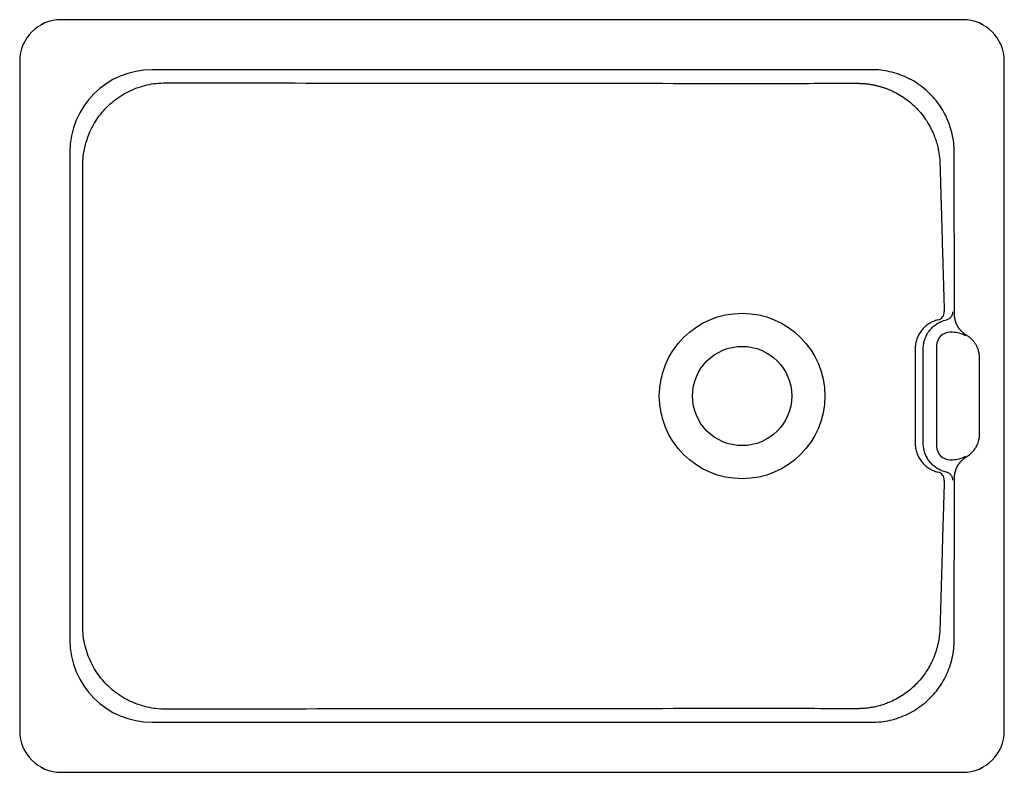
# Model space of a CAD drawing. Header units: millimetres. Extents: x 4853.484 to 4854.079, y 2491.697 to 2492.151.
import ezdxf

# ---------------------------------------------------------------- set-up
doc = ezdxf.new("R2010")
doc.units = ezdxf.units.MM
doc.layers.add('SANINDUSA', color=3, linetype='Continuous')

msp = doc.modelspace()

# ---------------------------------------------------------------- linework, layer by layer
at = {"layer": 'SANINDUSA'}
for p, q in [((4854.05413, 2492.15141), (4853.50936, 2492.15141)), ((4853.48436, 2492.12642), (4853.48436, 2491.72164)), ((4854.07913, 2491.72164), (4854.07913, 2492.12642)), ((4853.99895, 2492.1212), (4853.56453, 2492.1212)), ((4853.51457, 2492.07125), (4853.51457, 2491.77681)), ((4854.04901, 2491.97358), (4854.04891, 2492.07131)), ((4854.04779, 2491.9625), (4854.04625, 2491.9625)), ((4854.03019, 2491.89553), (4854.03019, 2491.95253)), ((4854.03825, 2491.9545), (4854.03825, 2491.89355)), ((4854.06417, 2491.90099), (4854.06417, 2491.94706)), ((4854.04625, 2491.88555), (4854.04779, 2491.88555)), ((4853.56453, 2491.72685), (4853.99895, 2491.72685)), ((4853.50936, 2491.69664), (4854.05413, 2491.69664))]:
    msp.add_line(p, q, dxfattribs=at)
at = {"layer": 'SANINDUSA', "flags": 128}
msp.add_lwpolyline([(4854.04891, 2491.77675), (4854.04892, 2491.79275), (4854.04899, 2491.85675), (4854.04901, 2491.87448)], dxfattribs=at)
at = {"layer": 'SANINDUSA'}
for radius in [0.05, 0.03]:
    msp.add_circle((4853.92074, 2491.92403), radius, dxfattribs=at)
for centre, start, end in [((4854.03788, 2491.97487), 283.79143, 1.84454), ((4854.03788, 2491.87319), 358.15546, 76.20857)]:
    msp.add_arc(centre, 0.005, start, end, dxfattribs=at)
for centre, major_axis, ratio, start_param, end_param in [((4853.50936, 2492.12641), (0.01768, -0.01768), 0.999929, 2.356292, 3.926893), ((4854.05413, 2492.12641), (0.01768, 0.01768), 0.999929, 5.497885, 7.068485), ((4853.56463, 2492.07114), (0.03544, -0.03544), 0.997658, 2.357083, 3.926102), ((4854.04625, 2491.9545), (-0.00204, 0.00774), 0.999863, 6.02522, 7.595971), ((4854.04778, 2491.9466), (0.01162, 0.01086), 0.99977, 0.301844, 0.818858), ((4854.04625, 2491.89355), (0.00204, 0.00774), 0.999863, 1.828807, 3.399558), ((4854.04778, 2491.90145), (0.01162, -0.01086), 0.99977, 5.464327, 5.981341), ((4853.56463, 2491.77691), (0.03544, 0.03544), 0.997658, 2.357083, 3.926102), ((4853.50936, 2491.72164), (0.01768, 0.01768), 0.999929, 2.356292, 3.926893), ((4854.05413, 2491.72164), (0.01768, -0.01768), 0.999929, 5.497885, 7.068485)]:
    msp.add_ellipse(centre, major_axis=major_axis, ratio=ratio, start_param=start_param, end_param=end_param, dxfattribs=at)
for points, knots in [([(4854.04891, 2492.07131), (4854.04884, 2492.07318), (4854.04871, 2492.07693), (4854.04773, 2492.08248), (4854.04618, 2492.08789), (4854.04401, 2492.09308), (4854.04127, 2492.098), (4854.03801, 2492.10259), (4854.03425, 2492.10676), (4854.03004, 2492.1105), (4854.02545, 2492.11374), (4854.02051, 2492.11643), (4854.01531, 2492.11856), (4854.00993, 2492.12008), (4854.00446, 2492.12103), (4854.00079, 2492.12114), (4853.99895, 2492.1212)], [0, 0, 0, 0, 0.071598, 0.143424, 0.215021, 0.286612, 0.358431, 0.430021, 0.501538, 0.573283, 0.644801, 0.716298, 0.788024, 0.859523, 0.929761, 1, 1, 1, 1]), ([(4853.52248, 2492.06334), (4853.52254, 2492.06519), (4853.52266, 2492.06889), (4853.52362, 2492.07439), (4853.52516, 2492.07977), (4853.52729, 2492.08495), (4853.52999, 2492.08988), (4853.53324, 2492.09446), (4853.53698, 2492.09865), (4853.54116, 2492.10241), (4853.54575, 2492.10567), (4853.55068, 2492.1084), (4853.55588, 2492.11056), (4853.56129, 2492.1121), (4853.56684, 2492.11308), (4853.57059, 2492.1132), (4853.57246, 2492.11326)], [0, 0, 0, 0, 0.070787, 0.141573, 0.212853, 0.284358, 0.355638, 0.427064, 0.498718, 0.570144, 0.641738, 0.713562, 0.785157, 0.856695, 0.928461, 1, 1, 1, 1]), ([(4853.57246, 2492.11326), (4853.60729, 2492.11322), (4853.64213, 2492.11317), (4853.69437, 2492.11311), (4853.71179, 2492.11309), (4853.74662, 2492.11305), (4853.76404, 2492.11304), (4853.8163, 2492.11299), (4853.85113, 2492.11296), (4853.9034, 2492.11295), (4853.92083, 2492.11295), (4853.95568, 2492.11295), (4853.9731, 2492.11296), (4853.99053, 2492.11297)], [0, 0, 0, 0, 0.25, 0.25, 0.375, 0.375, 0.5, 0.5, 0.75, 0.75, 0.875, 0.875, 1, 1, 1, 1]), ([(4853.99053, 2492.11297), (4853.99076, 2492.11297), (4853.99123, 2492.11296), (4853.99192, 2492.11295), (4853.99262, 2492.11292), (4853.99332, 2492.11289), (4853.99403, 2492.11284), (4853.99474, 2492.11279), (4853.99546, 2492.11272), (4853.99617, 2492.11265), (4853.99689, 2492.11256), (4853.99762, 2492.11246), (4853.99834, 2492.11235), (4853.99907, 2492.11223), (4853.9998, 2492.11209), (4854.00054, 2492.11195), (4854.00127, 2492.11179), (4854.00201, 2492.11162), (4854.00275, 2492.11143), (4854.00349, 2492.11124), (4854.00423, 2492.11103), (4854.00497, 2492.11081), (4854.00572, 2492.11058), (4854.00646, 2492.11033), (4854.0072, 2492.11007), (4854.00795, 2492.1098), (4854.00869, 2492.10951), (4854.01053, 2492.10877), (4854.01349, 2492.10739), (4854.01753, 2492.10504), (4854.02158, 2492.10212), (4854.02527, 2492.09883), (4854.02865, 2492.09517), (4854.0313, 2492.09166), (4854.03332, 2492.08845), (4854.03465, 2492.08602), (4854.03552, 2492.08422), (4854.03622, 2492.08266), (4854.03685, 2492.08113), (4854.03748, 2492.07941), (4854.03803, 2492.07772), (4854.03851, 2492.07607), (4854.03892, 2492.07445), (4854.03927, 2492.07287), (4854.03955, 2492.07133), (4854.03979, 2492.06984), (4854.03997, 2492.0684), (4854.0401, 2492.06701), (4854.0402, 2492.06566), (4854.04023, 2492.06479), (4854.04025, 2492.06436)], [0, 0, 0, 0, 0.008964, 0.017985, 0.027063, 0.036197, 0.045389, 0.054638, 0.063944, 0.073307, 0.082728, 0.092206, 0.101742, 0.111336, 0.120987, 0.130697, 0.140465, 0.150291, 0.160175, 0.170117, 0.180119, 0.190178, 0.200296, 0.210473, 0.220709, 0.231004, 0.241358, 0.25177, 0.308249, 0.368929, 0.433818, 0.50292, 0.561993, 0.628275, 0.674284, 0.710298, 0.736318, 0.752344, 0.776883, 0.800713, 0.823832, 0.846241, 0.867941, 0.888931, 0.909213, 0.928786, 0.947651, 0.965807, 0.983257, 1, 1, 1, 1]), ([(4853.52248, 2491.78472), (4853.52249, 2491.80794), (4853.52251, 2491.85437), (4853.52252, 2491.92402), (4853.52251, 2491.99368), (4853.52249, 2492.04012), (4853.52248, 2492.06334)], [0, 0, 0, 0, 0.249982, 0.499963, 0.749981, 1, 1, 1, 1]), ([(4854.04025, 2492.06436), (4854.04026, 2492.06375), (4854.0403, 2492.06253), (4854.04036, 2492.06068), (4854.04041, 2492.05878), (4854.04047, 2492.05684), (4854.04053, 2492.05485), (4854.04059, 2492.05282), (4854.04065, 2492.05074), (4854.04071, 2492.04862), (4854.04077, 2492.04646), (4854.04083, 2492.04425), (4854.04093, 2492.041), (4854.04107, 2492.03599), (4854.04128, 2492.02855), (4854.04149, 2492.02107), (4854.04168, 2492.01442), (4854.04183, 2492.00947), (4854.04196, 2492.005), (4854.04207, 2492.00103), (4854.04221, 2491.99662), (4854.04235, 2491.99173), (4854.04252, 2491.98622), (4854.04269, 2491.98069), (4854.04281, 2491.97696), (4854.04287, 2491.97503)], [0, 0, 0, 0, 0.020234, 0.040964, 0.06219, 0.083912, 0.106131, 0.128848, 0.152062, 0.175774, 0.199984, 0.224692, 0.249899, 0.309451, 0.392838, 0.500053, 0.561026, 0.616524, 0.666549, 0.711102, 0.750186, 0.814587, 0.875131, 0.93521, 1, 1, 1, 1]), ([(4854.04417, 2491.97007), (4854.0447, 2491.97025), (4854.04578, 2491.97061), (4854.04704, 2491.97179), (4854.04789, 2491.97328), (4854.048, 2491.97441), (4854.04805, 2491.97497)], [0, 0, 0, 0, 0.250207, 0.49986, 0.749406, 1, 1, 1, 1]), ([(4854.05635, 2491.9607), (4854.05625, 2491.96076), (4854.05604, 2491.96088), (4854.05574, 2491.96108), (4854.05544, 2491.96128), (4854.05515, 2491.96149), (4854.05487, 2491.9617), (4854.05459, 2491.96192), (4854.05432, 2491.96215), (4854.05405, 2491.96238), (4854.05379, 2491.96262), (4854.05353, 2491.96286), (4854.05329, 2491.96311), (4854.05304, 2491.96336), (4854.05281, 2491.96362), (4854.05258, 2491.96388), (4854.05236, 2491.96414), (4854.05215, 2491.96441), (4854.05194, 2491.96469), (4854.05174, 2491.96497), (4854.05155, 2491.96525), (4854.05136, 2491.96553), (4854.05118, 2491.96582), (4854.05101, 2491.96611), (4854.05084, 2491.96641), (4854.05069, 2491.96671), (4854.05053, 2491.96701), (4854.05039, 2491.96731), (4854.05026, 2491.96761), (4854.05013, 2491.96792), (4854.05, 2491.96823), (4854.04989, 2491.96854), (4854.04978, 2491.96885), (4854.04968, 2491.96916), (4854.04959, 2491.96947), (4854.0495, 2491.96979), (4854.04942, 2491.9701), (4854.04935, 2491.97042), (4854.04929, 2491.97073), (4854.04923, 2491.97105), (4854.04918, 2491.97137), (4854.04913, 2491.97168), (4854.0491, 2491.972), (4854.04907, 2491.97232), (4854.04904, 2491.97263), (4854.04903, 2491.97295), (4854.04901, 2491.97326), (4854.04901, 2491.97347), (4854.04901, 2491.97358)], [0, 0, 0, 0, 0.023269, 0.046469, 0.069602, 0.092667, 0.115664, 0.138593, 0.161454, 0.184246, 0.206971, 0.229628, 0.252217, 0.274738, 0.297192, 0.319577, 0.341894, 0.364143, 0.386324, 0.408437, 0.430482, 0.45246, 0.474369, 0.49621, 0.517983, 0.539689, 0.561326, 0.582895, 0.604396, 0.62583, 0.647195, 0.668492, 0.689721, 0.710883, 0.731976, 0.753001, 0.773958, 0.794848, 0.815669, 0.836422, 0.857107, 0.877725, 0.898274, 0.918755, 0.939168, 0.959514, 0.979791, 1, 1, 1, 1]), ([(4854.03907, 2491.97001), (4854.03809, 2491.96977), (4854.03714, 2491.96946), (4854.03532, 2491.96867), (4854.03444, 2491.96821), (4854.03275, 2491.96712), (4854.03195, 2491.96651), (4854.03048, 2491.96517), (4854.0298, 2491.96444), (4854.02887, 2491.96326), (4854.02857, 2491.96285), (4854.02802, 2491.96202), (4854.02777, 2491.96159), (4854.02705, 2491.96028), (4854.02665, 2491.95937), (4854.02615, 2491.95795), (4854.02601, 2491.95747), (4854.02576, 2491.9565), (4854.02565, 2491.95601), (4854.0254, 2491.95454), (4854.02532, 2491.95354), (4854.02532, 2491.95253)], [0, 0, 0, 0, 0.125, 0.125, 0.25, 0.25, 0.375, 0.375, 0.5, 0.5, 0.5625, 0.5625, 0.625, 0.625, 0.75, 0.75, 0.8125, 0.8125, 0.875, 0.875, 1, 1, 1, 1]), ([(4854.03019, 2491.95253), (4854.03019, 2491.95355), (4854.03028, 2491.95455), (4854.03061, 2491.95652), (4854.03086, 2491.9575), (4854.03153, 2491.95942), (4854.03194, 2491.96034), (4854.03291, 2491.96209), (4854.03347, 2491.96293), (4854.03473, 2491.96452), (4854.03542, 2491.96526), (4854.03692, 2491.96659), (4854.03772, 2491.9672), (4854.03944, 2491.96829), (4854.04034, 2491.96875), (4854.04174, 2491.96934), (4854.04221, 2491.96951), (4854.04318, 2491.96982), (4854.04367, 2491.96996), (4854.04417, 2491.97007)], [0, 0, 0, 0, 0.125, 0.125, 0.25, 0.25, 0.375, 0.375, 0.5, 0.5, 0.625, 0.625, 0.75, 0.75, 0.875, 0.875, 0.9375, 0.9375, 1, 1, 1, 1]), ([(4854.06417, 2491.94706), (4854.06417, 2491.94718), (4854.06417, 2491.9474), (4854.06416, 2491.94775), (4854.06414, 2491.9481), (4854.06411, 2491.94846), (4854.06408, 2491.94882), (4854.06403, 2491.9492), (4854.06397, 2491.94957), (4854.06391, 2491.94996), (4854.06383, 2491.95035), (4854.06374, 2491.95074), (4854.06358, 2491.95136), (4854.0633, 2491.95227), (4854.0628, 2491.95355), (4854.06218, 2491.95476), (4854.06154, 2491.9558), (4854.06099, 2491.95656), (4854.06048, 2491.95721), (4854.06001, 2491.95773), (4854.05955, 2491.95822), (4854.05905, 2491.95869), (4854.05851, 2491.95917), (4854.05796, 2491.95961), (4854.05742, 2491.96001), (4854.05689, 2491.96037), (4854.05653, 2491.96059), (4854.05635, 2491.9607)], [0, 0, 0, 0, 0.020153, 0.040751, 0.061804, 0.083321, 0.10531, 0.12778, 0.150739, 0.174193, 0.19815, 0.222614, 0.247593, 0.314383, 0.398563, 0.500164, 0.565907, 0.624035, 0.674549, 0.717454, 0.752756, 0.798358, 0.842151, 0.884171, 0.924456, 0.963049, 1, 1, 1, 1]), ([(4854.05635, 2491.88736), (4854.05645, 2491.88742), (4854.05664, 2491.88753), (4854.05693, 2491.88772), (4854.05722, 2491.88791), (4854.05751, 2491.88812), (4854.05781, 2491.88833), (4854.0581, 2491.88856), (4854.0584, 2491.8888), (4854.0587, 2491.88905), (4854.059, 2491.88931), (4854.05929, 2491.88959), (4854.05973, 2491.89002), (4854.06037, 2491.89071), (4854.06122, 2491.89178), (4854.06201, 2491.893), (4854.06264, 2491.8942), (4854.06308, 2491.89521), (4854.0634, 2491.89611), (4854.06364, 2491.8969), (4854.06382, 2491.89764), (4854.06396, 2491.89835), (4854.06406, 2491.89904), (4854.06413, 2491.89971), (4854.06417, 2491.90036), (4854.06417, 2491.90078), (4854.06417, 2491.90099)], [0, 0, 0, 0, 0.019954, 0.040391, 0.061318, 0.082743, 0.104675, 0.127121, 0.150087, 0.173579, 0.197603, 0.222165, 0.247269, 0.310312, 0.394488, 0.499811, 0.577651, 0.645692, 0.703943, 0.752424, 0.797812, 0.841492, 0.883504, 0.923892, 0.962705, 1, 1, 1, 1]), ([(4854.02532, 2491.89552), (4854.02532, 2491.89452), (4854.0254, 2491.89352), (4854.02574, 2491.89156), (4854.02598, 2491.89059), (4854.02664, 2491.88869), (4854.02705, 2491.88778), (4854.028, 2491.88603), (4854.02855, 2491.8852), (4854.0298, 2491.88362), (4854.03048, 2491.88289), (4854.03195, 2491.88155), (4854.03274, 2491.88094), (4854.03401, 2491.88013), (4854.03444, 2491.87987), (4854.03532, 2491.8794), (4854.03577, 2491.87919), (4854.03714, 2491.8786), (4854.03809, 2491.87828), (4854.03907, 2491.87804)], [0, 0, 0, 0, 0.125, 0.125, 0.25, 0.25, 0.375, 0.375, 0.5, 0.5, 0.625, 0.625, 0.75, 0.75, 0.8125, 0.8125, 0.875, 0.875, 1, 1, 1, 1]), ([(4854.04417, 2491.87798), (4854.04318, 2491.87821), (4854.04126, 2491.87883), (4854.03947, 2491.87975), (4854.03775, 2491.88083), (4854.03695, 2491.88144), (4854.03545, 2491.88277), (4854.03476, 2491.8835), (4854.03349, 2491.88509), (4854.03293, 2491.88593), (4854.03196, 2491.88768), (4854.03155, 2491.8886), (4854.03087, 2491.89052), (4854.03062, 2491.8915), (4854.03036, 2491.89299), (4854.0303, 2491.8935), (4854.03021, 2491.89451), (4854.03019, 2491.89502), (4854.03019, 2491.89553)], [0, 0, 0, 0, 0.125, 0.25, 0.25, 0.375, 0.375, 0.5, 0.5, 0.625, 0.625, 0.75, 0.75, 0.875, 0.875, 0.9375, 0.9375, 1, 1, 1, 1]), ([(4854.04901, 2491.87448), (4854.04901, 2491.8746), (4854.04902, 2491.87484), (4854.04903, 2491.8752), (4854.04905, 2491.87557), (4854.04908, 2491.87593), (4854.04912, 2491.87629), (4854.04917, 2491.87666), (4854.04923, 2491.87702), (4854.0493, 2491.87738), (4854.04938, 2491.87775), (4854.04946, 2491.87811), (4854.04956, 2491.87847), (4854.04966, 2491.87883), (4854.04978, 2491.87919), (4854.0499, 2491.87955), (4854.05003, 2491.87991), (4854.05018, 2491.88026), (4854.05033, 2491.88061), (4854.05049, 2491.88096), (4854.05066, 2491.88131), (4854.05084, 2491.88165), (4854.05103, 2491.88199), (4854.05123, 2491.88232), (4854.05144, 2491.88265), (4854.05166, 2491.88298), (4854.05189, 2491.8833), (4854.05213, 2491.88361), (4854.05237, 2491.88393), (4854.05263, 2491.88423), (4854.05289, 2491.88453), (4854.05316, 2491.88482), (4854.05345, 2491.88511), (4854.05374, 2491.88539), (4854.05404, 2491.88567), (4854.05434, 2491.88593), (4854.05466, 2491.88619), (4854.05498, 2491.88644), (4854.05531, 2491.88668), (4854.05565, 2491.88692), (4854.056, 2491.88714), (4854.05623, 2491.88729), (4854.05635, 2491.88736)], [0, 0, 0, 0, 0.023246, 0.046583, 0.070009, 0.093525, 0.117132, 0.140828, 0.164614, 0.18849, 0.212456, 0.236512, 0.260658, 0.284893, 0.309219, 0.333635, 0.35814, 0.382736, 0.407421, 0.432197, 0.457062, 0.482017, 0.507062, 0.532197, 0.557422, 0.582737, 0.608142, 0.633636, 0.659221, 0.684895, 0.710659, 0.736514, 0.762458, 0.788492, 0.814616, 0.84083, 0.867133, 0.893527, 0.92001, 0.946584, 0.973247, 1, 1, 1, 1]), ([(4854.04287, 2491.87302), (4854.04285, 2491.87236), (4854.04281, 2491.87106), (4854.04275, 2491.86913), (4854.04269, 2491.86724), (4854.04263, 2491.8654), (4854.04258, 2491.86361), (4854.04248, 2491.86063), (4854.04235, 2491.85632), (4854.04218, 2491.85057), (4854.04199, 2491.84414), (4854.04177, 2491.8367), (4854.04157, 2491.82961), (4854.04139, 2491.82349), (4854.04127, 2491.81897), (4854.04115, 2491.81499), (4854.04105, 2491.81153), (4854.04097, 2491.80861), (4854.04088, 2491.80547), (4854.04078, 2491.802), (4854.04067, 2491.79805), (4854.04056, 2491.79425), (4854.04045, 2491.7906), (4854.04035, 2491.7871), (4854.04028, 2491.78482), (4854.04025, 2491.7837)], [0, 0, 0, 0, 0.022119, 0.043715, 0.064787, 0.085337, 0.105364, 0.124869, 0.185408, 0.249815, 0.317989, 0.401364, 0.499948, 0.556534, 0.607163, 0.651835, 0.69055, 0.723306, 0.750102, 0.795933, 0.840088, 0.882571, 0.923382, 0.962525, 1, 1, 1, 1]), ([(4854.04805, 2491.87308), (4854.04805, 2491.87308), (4854.04805, 2491.87365), (4854.04787, 2491.87478), (4854.04704, 2491.87627), (4854.04578, 2491.87744), (4854.0447, 2491.8778), (4854.04417, 2491.87798)], [0, 0, 0, 0, 0.0010834, 0.2506056, 0.5001479, 0.7497971, 1, 1, 1, 1]), ([(4853.57246, 2491.73479), (4853.57059, 2491.73485), (4853.56685, 2491.73497), (4853.56132, 2491.73594), (4853.55592, 2491.73749), (4853.55074, 2491.73963), (4853.54583, 2491.74233), (4853.54125, 2491.74558), (4853.53707, 2491.74931), (4853.53332, 2491.75349), (4853.53007, 2491.75807), (4853.52735, 2491.76299), (4853.52519, 2491.76818), (4853.52365, 2491.77358), (4853.52267, 2491.77911), (4853.52254, 2491.78285), (4853.52248, 2491.78472)], [0, 0, 0, 0, 0.071496, 0.1429915, 0.2142622, 0.2857584, 0.3570286, 0.4283259, 0.4998495, 0.5711466, 0.6425635, 0.7142081, 0.7856253, 0.8570077, 0.928617, 1, 1, 1, 1]), ([(4854.04025, 2491.7837), (4854.04024, 2491.78346), (4854.04022, 2491.78298), (4854.04018, 2491.78226), (4854.04013, 2491.78152), (4854.04007, 2491.78077), (4854.04, 2491.78), (4854.03991, 2491.77922), (4854.03981, 2491.77842), (4854.03969, 2491.77762), (4854.03956, 2491.77679), (4854.03941, 2491.77596), (4854.03925, 2491.77512), (4854.03907, 2491.77426), (4854.03886, 2491.77339), (4854.03864, 2491.77251), (4854.0384, 2491.77162), (4854.03814, 2491.77072), (4854.03786, 2491.76981), (4854.03756, 2491.7689), (4854.03723, 2491.76797), (4854.03688, 2491.76704), (4854.03651, 2491.7661), (4854.03606, 2491.76503), (4854.03544, 2491.76365), (4854.03452, 2491.76179), (4854.03321, 2491.75941), (4854.03113, 2491.75615), (4854.02851, 2491.75273), (4854.02512, 2491.74909), (4854.02154, 2491.7459), (4854.01748, 2491.74299), (4854.01345, 2491.74065), (4854.01024, 2491.73916), (4854.00791, 2491.73824), (4854.00642, 2491.7377), (4854.00493, 2491.73723), (4854.00345, 2491.7368), (4854.00197, 2491.73642), (4854.0005, 2491.7361), (4853.99903, 2491.73582), (4853.99758, 2491.73559), (4853.99614, 2491.7354), (4853.99472, 2491.73526), (4853.99331, 2491.73516), (4853.99191, 2491.7351), (4853.99099, 2491.73509), (4853.99053, 2491.73509)], [0, 0, 0, 0, 0.00922, 0.018636, 0.028248, 0.038056, 0.04806, 0.05826, 0.068656, 0.079249, 0.090038, 0.101024, 0.112206, 0.123584, 0.13516, 0.146932, 0.1589, 0.171066, 0.183428, 0.195987, 0.208743, 0.221696, 0.234846, 0.248193, 0.266899, 0.293924, 0.329268, 0.37293, 0.444732, 0.497538, 0.566851, 0.631819, 0.692446, 0.74874, 0.76957, 0.790147, 0.810471, 0.830544, 0.850366, 0.869937, 0.88926, 0.908333, 0.927159, 0.945737, 0.96407, 0.982157, 1, 1, 1, 1]), ([(4853.99895, 2491.72685), (4854.00082, 2491.72692), (4854.00457, 2491.72704), (4854.01012, 2491.72802), (4854.01553, 2491.72956), (4854.02073, 2491.73173), (4854.02566, 2491.73446), (4854.03025, 2491.73771), (4854.03443, 2491.74148), (4854.03817, 2491.74568), (4854.04142, 2491.75027), (4854.04412, 2491.7552), (4854.04625, 2491.7604), (4854.04778, 2491.76577), (4854.04872, 2491.77125), (4854.04885, 2491.77491), (4854.04891, 2491.77675)], [0, 0, 0, 0, 0.071614, 0.143456, 0.215069, 0.286675, 0.358509, 0.430114, 0.50164, 0.573395, 0.644921, 0.716416, 0.788139, 0.859634, 0.929817, 1, 1, 1, 1]), ([(4853.99053, 2491.73509), (4853.97311, 2491.7351), (4853.95569, 2491.7351), (4853.92084, 2491.73511), (4853.90342, 2491.73511), (4853.85115, 2491.73509), (4853.81631, 2491.73507), (4853.76405, 2491.73502), (4853.74663, 2491.735), (4853.71179, 2491.73496), (4853.69438, 2491.73494), (4853.64213, 2491.73488), (4853.60729, 2491.73484), (4853.57246, 2491.73479)], [0, 0, 0, 0, 0.125, 0.125, 0.25, 0.25, 0.5, 0.5, 0.625, 0.625, 0.75, 0.75, 1, 1, 1, 1])]:
    msp.add_open_spline(points, degree=3, knots=knots, dxfattribs=at)
msp.add_open_spline([(4854.02532, 2491.95253), (4854.02532, 2491.94303), (4854.02531, 2491.92403), (4854.02532, 2491.90503), (4854.02532, 2491.89552)], degree=3, dxfattribs=at)

doc.saveas('drawing.dxf')
